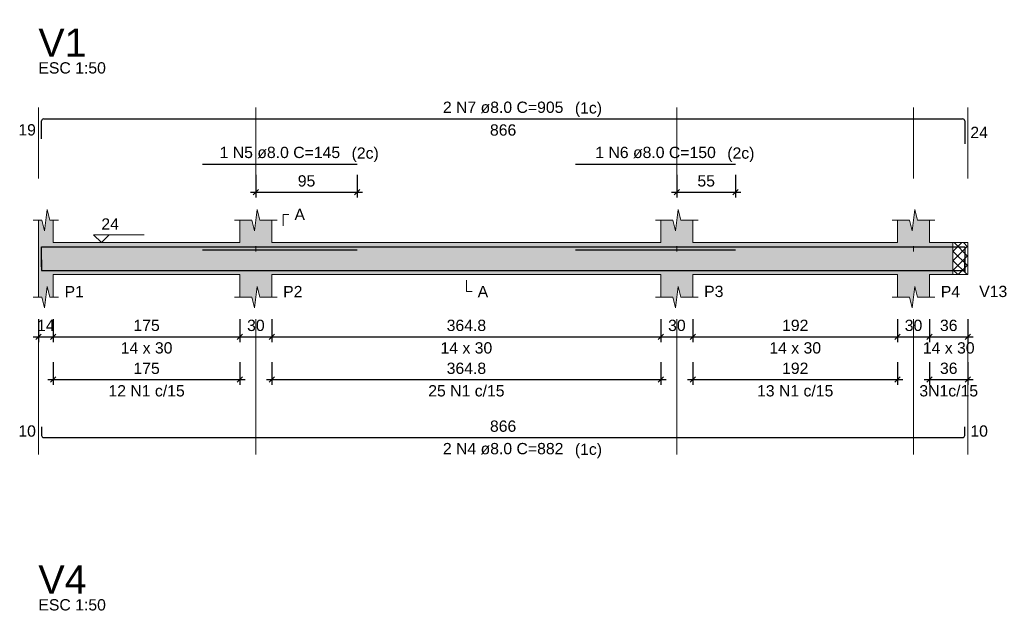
# Model space of a CAD drawing. Header units: millimetres. Extents: x 1434 to 2277, y -793 to -278.
# Tile 73 of 111: x 1726 to 1745, y -363 to -352. Entities that reach past the tile are written whole.
import ezdxf

# ---------------------------------------------------------------- set-up
doc = ezdxf.new("R2010")
doc.units = ezdxf.units.MM
doc.linetypes.add('DASHDOT', pattern=[25.4, 12.7, -6.35, 0, -6.35])
for name, color, linetype, lineweight in [('Descrição da armadura', 7, 'Continuous', 5), ('DT-Barras na forma', 1, 'Continuous', 30), ('DT-Barras rebatidas', 1, 'Continuous', 30), ('DT-Cotas', 9, 'Continuous', 5), ('DT-Forma', 5, 'Continuous', 5), ('DT-Hachura forma vigas', 252, 'Continuous', 5), ('DT-Hachura intersecção vigas', 9, 'Continuous', 5), ('DT-Pontilhado', 9, 'DASHDOT', 5), ('DT-Textos', 7, 'Continuous', 5), ('DT-Título', 250, 'Continuous', 20), ('Textos armaduras', 7, 'Continuous', 5)]:
    doc.layers.add(name, color=color, linetype=linetype, lineweight=lineweight)
doc.styles.add('ARIAL', font='arial.ttf')
doc.styles.get("Standard").update_dxf_attribs({"font": 'arial.ttf'})
doc.dimstyles.new('UM_50.000000', dxfattribs={"dimtxt": 0.18, "dimasz": 0.1, "dimexe": 0.1, "dimexo": 0.2, "dimgap": 0, "dimtad": 1, "dimtih": 1, "dimtoh": 1, "dimdec": 1, "dimlfac": 50, "dimzin": 0, "dimdsep": 46, "dimtxsty": 'Standard', "dimcen": 0.09, "dimdle": 0.1, "dimadec": 1, "dimazin": 2, "dimtfac": 1, "dimtdec": 4, "dimtofl": 0, "dimtmove": 0, "dimatfit": 3, "dimfxl": 1, "dimtolj": 1, "dimarcsym": 0})

# ---------------------------------------------------------------- blocks, each defined once
blk = doc.blocks.new('_Oblique')
at = {"color": 0, "linetype": 'ByBlock', "lineweight": -2}
blk.add_line((-0.5, -0.5), (0.5, 0.5), dxfattribs=at)
blk = doc.blocks.new('*D352')
at = {"layer": 'DT-Cotas', "color": 0, "lineweight": -2, "transparency": 16777216}
for p, q in [((1726.687, -357.955), (1726.687, -358.384)), ((1726.967, -357.955), (1726.967, -358.384)), ((1726.587, -358.284), (1727.067, -358.284))]:
    blk.add_line(p, q, dxfattribs=at)
at = {"layer": 'DT-Cotas', "color": 0, "lineweight": -2, "transparency": 16777216, "xscale": 0.1, "yscale": 0.1, "zscale": 0.1, "rotation": 180}
blk.add_blockref('_Oblique', (1726.687, -358.284), dxfattribs=at)
at = {"layer": 'DT-Cotas', "color": 0, "lineweight": -2, "transparency": 16777216, "xscale": 0.1, "yscale": 0.1, "zscale": 0.1}
blk.add_blockref('_Oblique', (1726.967, -358.284), dxfattribs=at)
at = {"layer": 'DT-Cotas', "color": 7, "transparency": 16777216, "insert": (1726.827, -358.072), "char_height": 0.2118, "attachment_point": 5, "rotation": 0.0057, "style": 'ARIAL'}
blk.add_mtext('\\A1;14', dxfattribs=at)
blk = doc.blocks.new('*D353')
at = {"layer": 'DT-Cotas', "color": 0, "lineweight": -2, "transparency": 16777216}
for p, q in [((1726.967, -357.955), (1726.967, -358.384)), ((1730.467, -357.955), (1730.467, -358.384)), ((1726.867, -358.284), (1730.567, -358.284))]:
    blk.add_line(p, q, dxfattribs=at)
at = {"layer": 'DT-Cotas', "color": 0, "lineweight": -2, "transparency": 16777216, "xscale": 0.1, "yscale": 0.1, "zscale": 0.1, "rotation": 180}
blk.add_blockref('_Oblique', (1726.967, -358.284), dxfattribs=at)
at = {"layer": 'DT-Cotas', "color": 0, "lineweight": -2, "transparency": 16777216, "xscale": 0.1, "yscale": 0.1, "zscale": 0.1}
blk.add_blockref('_Oblique', (1730.467, -358.284), dxfattribs=at)
at = {"layer": 'DT-Cotas', "color": 7, "transparency": 16777216, "insert": (1728.717, -358.072), "char_height": 0.2118, "attachment_point": 5, "rotation": 0.0057, "style": 'ARIAL'}
blk.add_mtext('\\A1;175', dxfattribs=at)
blk = doc.blocks.new('*D354')
at = {"layer": 'DT-Cotas', "color": 0, "lineweight": -2, "transparency": 16777216}
for p, q in [((1730.467, -357.955), (1730.467, -358.384)), ((1731.067, -357.955), (1731.067, -358.384)), ((1730.367, -358.284), (1731.167, -358.284))]:
    blk.add_line(p, q, dxfattribs=at)
at = {"layer": 'DT-Cotas', "color": 0, "lineweight": -2, "transparency": 16777216, "xscale": 0.1, "yscale": 0.1, "zscale": 0.1, "rotation": 180}
blk.add_blockref('_Oblique', (1730.467, -358.284), dxfattribs=at)
at = {"layer": 'DT-Cotas', "color": 0, "lineweight": -2, "transparency": 16777216, "xscale": 0.1, "yscale": 0.1, "zscale": 0.1}
blk.add_blockref('_Oblique', (1731.067, -358.284), dxfattribs=at)
at = {"layer": 'DT-Cotas', "color": 7, "transparency": 16777216, "insert": (1730.767, -358.072), "char_height": 0.2118, "attachment_point": 5, "rotation": 0.0057, "style": 'ARIAL'}
blk.add_mtext('\\A1;30', dxfattribs=at)
blk = doc.blocks.new('*D355')
at = {"layer": 'DT-Cotas', "color": 0, "lineweight": -2, "transparency": 16777216}
for p, q in [((1731.067, -357.955), (1731.067, -358.384)), ((1738.364, -357.955), (1738.364, -358.384)), ((1730.967, -358.284), (1738.464, -358.284))]:
    blk.add_line(p, q, dxfattribs=at)
at = {"layer": 'DT-Cotas', "color": 0, "lineweight": -2, "transparency": 16777216, "xscale": 0.1, "yscale": 0.1, "zscale": 0.1, "rotation": 180}
blk.add_blockref('_Oblique', (1731.067, -358.284), dxfattribs=at)
at = {"layer": 'DT-Cotas', "color": 0, "lineweight": -2, "transparency": 16777216, "xscale": 0.1, "yscale": 0.1, "zscale": 0.1}
blk.add_blockref('_Oblique', (1738.364, -358.284), dxfattribs=at)
at = {"layer": 'DT-Cotas', "color": 7, "transparency": 16777216, "insert": (1734.716, -358.072), "char_height": 0.2118, "attachment_point": 5, "rotation": 0.0057, "style": 'ARIAL'}
blk.add_mtext('\\A1;364.8', dxfattribs=at)
blk = doc.blocks.new('*D356')
at = {"layer": 'DT-Cotas', "color": 0, "lineweight": -2, "transparency": 16777216}
for p, q in [((1738.364, -357.955), (1738.364, -358.384)), ((1738.964, -357.955), (1738.964, -358.384)), ((1738.264, -358.284), (1739.064, -358.284))]:
    blk.add_line(p, q, dxfattribs=at)
at = {"layer": 'DT-Cotas', "color": 0, "lineweight": -2, "transparency": 16777216, "xscale": 0.1, "yscale": 0.1, "zscale": 0.1, "rotation": 180}
blk.add_blockref('_Oblique', (1738.364, -358.284), dxfattribs=at)
at = {"layer": 'DT-Cotas', "color": 0, "lineweight": -2, "transparency": 16777216, "xscale": 0.1, "yscale": 0.1, "zscale": 0.1}
blk.add_blockref('_Oblique', (1738.964, -358.284), dxfattribs=at)
at = {"layer": 'DT-Cotas', "color": 7, "transparency": 16777216, "insert": (1738.664, -358.072), "char_height": 0.2118, "attachment_point": 5, "rotation": 0.0057, "style": 'ARIAL'}
blk.add_mtext('\\A1;30', dxfattribs=at)
blk = doc.blocks.new('*D357')
at = {"layer": 'DT-Cotas', "color": 0, "lineweight": -2, "transparency": 16777216}
for p, q in [((1738.964, -357.955), (1738.964, -358.384)), ((1742.803, -357.955), (1742.803, -358.384)), ((1738.864, -358.284), (1742.903, -358.284))]:
    blk.add_line(p, q, dxfattribs=at)
at = {"layer": 'DT-Cotas', "color": 0, "lineweight": -2, "transparency": 16777216, "xscale": 0.1, "yscale": 0.1, "zscale": 0.1, "rotation": 180}
blk.add_blockref('_Oblique', (1738.964, -358.284), dxfattribs=at)
at = {"layer": 'DT-Cotas', "color": 0, "lineweight": -2, "transparency": 16777216, "xscale": 0.1, "yscale": 0.1, "zscale": 0.1}
blk.add_blockref('_Oblique', (1742.803, -358.284), dxfattribs=at)
at = {"layer": 'DT-Cotas', "color": 7, "transparency": 16777216, "insert": (1740.884, -358.072), "char_height": 0.2118, "attachment_point": 5, "rotation": 0.0057, "style": 'ARIAL'}
blk.add_mtext('\\A1;192', dxfattribs=at)
blk = doc.blocks.new('*D358')
at = {"layer": 'DT-Cotas', "color": 0, "lineweight": -2, "transparency": 16777216}
for p, q in [((1742.803, -357.955), (1742.803, -358.384)), ((1743.403, -357.955), (1743.403, -358.384)), ((1742.703, -358.284), (1743.503, -358.284))]:
    blk.add_line(p, q, dxfattribs=at)
at = {"layer": 'DT-Cotas', "color": 0, "lineweight": -2, "transparency": 16777216, "xscale": 0.1, "yscale": 0.1, "zscale": 0.1, "rotation": 180}
blk.add_blockref('_Oblique', (1742.803, -358.284), dxfattribs=at)
at = {"layer": 'DT-Cotas', "color": 0, "lineweight": -2, "transparency": 16777216, "xscale": 0.1, "yscale": 0.1, "zscale": 0.1}
blk.add_blockref('_Oblique', (1743.403, -358.284), dxfattribs=at)
at = {"layer": 'DT-Cotas', "color": 7, "transparency": 16777216, "insert": (1743.103, -358.072), "char_height": 0.2118, "attachment_point": 5, "rotation": 0.0057, "style": 'ARIAL'}
blk.add_mtext('\\A1;30', dxfattribs=at)
blk = doc.blocks.new('*D359')
at = {"layer": 'DT-Cotas', "color": 0, "lineweight": -2, "transparency": 16777216}
for p, q in [((1743.403, -357.955), (1743.403, -358.384)), ((1744.123, -357.955), (1744.123, -358.384)), ((1743.303, -358.284), (1744.223, -358.284))]:
    blk.add_line(p, q, dxfattribs=at)
at = {"layer": 'DT-Cotas', "color": 0, "lineweight": -2, "transparency": 16777216, "xscale": 0.1, "yscale": 0.1, "zscale": 0.1, "rotation": 180}
blk.add_blockref('_Oblique', (1743.403, -358.284), dxfattribs=at)
at = {"layer": 'DT-Cotas', "color": 0, "lineweight": -2, "transparency": 16777216, "xscale": 0.1, "yscale": 0.1, "zscale": 0.1}
blk.add_blockref('_Oblique', (1744.123, -358.284), dxfattribs=at)
at = {"layer": 'DT-Cotas', "color": 7, "transparency": 16777216, "insert": (1743.763, -358.072), "char_height": 0.2118, "attachment_point": 5, "rotation": 0.0057, "style": 'ARIAL'}
blk.add_mtext('\\A1;36', dxfattribs=at)
blk = doc.blocks.new('*D360')
at = {"layer": 'DT-Cotas', "color": 0, "lineweight": -2, "transparency": 16777216}
for p, q in [((1726.967, -358.759), (1726.967, -359.189)), ((1730.467, -358.759), (1730.467, -359.189)), ((1726.867, -359.089), (1730.567, -359.089))]:
    blk.add_line(p, q, dxfattribs=at)
at = {"layer": 'DT-Cotas', "color": 0, "lineweight": -2, "transparency": 16777216, "xscale": 0.1, "yscale": 0.1, "zscale": 0.1, "rotation": 180}
blk.add_blockref('_Oblique', (1726.967, -359.089), dxfattribs=at)
at = {"layer": 'DT-Cotas', "color": 0, "lineweight": -2, "transparency": 16777216, "xscale": 0.1, "yscale": 0.1, "zscale": 0.1}
blk.add_blockref('_Oblique', (1730.467, -359.089), dxfattribs=at)
at = {"layer": 'DT-Cotas', "color": 7, "transparency": 16777216, "insert": (1728.717, -358.877), "char_height": 0.2118, "attachment_point": 5, "rotation": 0.0057, "style": 'ARIAL'}
blk.add_mtext('\\A1;175', dxfattribs=at)
blk = doc.blocks.new('*D361')
at = {"layer": 'DT-Cotas', "color": 0, "lineweight": -2, "transparency": 16777216}
for p, q in [((1731.067, -358.759), (1731.067, -359.189)), ((1738.364, -358.759), (1738.364, -359.189)), ((1730.967, -359.089), (1738.464, -359.089))]:
    blk.add_line(p, q, dxfattribs=at)
at = {"layer": 'DT-Cotas', "color": 0, "lineweight": -2, "transparency": 16777216, "xscale": 0.1, "yscale": 0.1, "zscale": 0.1, "rotation": 180}
blk.add_blockref('_Oblique', (1731.067, -359.089), dxfattribs=at)
at = {"layer": 'DT-Cotas', "color": 0, "lineweight": -2, "transparency": 16777216, "xscale": 0.1, "yscale": 0.1, "zscale": 0.1}
blk.add_blockref('_Oblique', (1738.364, -359.089), dxfattribs=at)
at = {"layer": 'DT-Cotas', "color": 7, "transparency": 16777216, "insert": (1734.716, -358.877), "char_height": 0.2118, "attachment_point": 5, "rotation": 0.0057, "style": 'ARIAL'}
blk.add_mtext('\\A1;364.8', dxfattribs=at)
blk = doc.blocks.new('*D362')
at = {"layer": 'DT-Cotas', "color": 0, "lineweight": -2, "transparency": 16777216}
for p, q in [((1738.964, -358.759), (1738.964, -359.189)), ((1742.803, -358.759), (1742.803, -359.189)), ((1738.864, -359.089), (1742.903, -359.089))]:
    blk.add_line(p, q, dxfattribs=at)
at = {"layer": 'DT-Cotas', "color": 0, "lineweight": -2, "transparency": 16777216, "xscale": 0.1, "yscale": 0.1, "zscale": 0.1, "rotation": 180}
blk.add_blockref('_Oblique', (1738.964, -359.089), dxfattribs=at)
at = {"layer": 'DT-Cotas', "color": 0, "lineweight": -2, "transparency": 16777216, "xscale": 0.1, "yscale": 0.1, "zscale": 0.1}
blk.add_blockref('_Oblique', (1742.803, -359.089), dxfattribs=at)
at = {"layer": 'DT-Cotas', "color": 7, "transparency": 16777216, "insert": (1740.884, -358.877), "char_height": 0.2118, "attachment_point": 5, "rotation": 0.0057, "style": 'ARIAL'}
blk.add_mtext('\\A1;192', dxfattribs=at)
blk = doc.blocks.new('*D363')
at = {"layer": 'DT-Cotas', "color": 0, "lineweight": -2, "transparency": 16777216}
for p, q in [((1743.403, -358.759), (1743.403, -359.189)), ((1744.123, -358.759), (1744.123, -359.189)), ((1743.303, -359.089), (1744.223, -359.089))]:
    blk.add_line(p, q, dxfattribs=at)
at = {"layer": 'DT-Cotas', "color": 0, "lineweight": -2, "transparency": 16777216, "xscale": 0.1, "yscale": 0.1, "zscale": 0.1, "rotation": 180}
blk.add_blockref('_Oblique', (1743.403, -359.089), dxfattribs=at)
at = {"layer": 'DT-Cotas', "color": 0, "lineweight": -2, "transparency": 16777216, "xscale": 0.1, "yscale": 0.1, "zscale": 0.1}
blk.add_blockref('_Oblique', (1744.123, -359.089), dxfattribs=at)
at = {"layer": 'DT-Cotas', "color": 7, "transparency": 16777216, "insert": (1743.763, -358.877), "char_height": 0.2118, "attachment_point": 5, "rotation": 0.0057, "style": 'ARIAL'}
blk.add_mtext('\\A1;36', dxfattribs=at)
blk = doc.blocks.new('*D364')
at = {"layer": 'DT-Cotas', "color": 0, "lineweight": -2, "transparency": 16777216}
for p, q in [((1730.767, -355.244), (1730.767, -355.674)), ((1732.667, -355.244), (1732.667, -355.674)), ((1730.667, -355.574), (1732.767, -355.574))]:
    blk.add_line(p, q, dxfattribs=at)
at = {"layer": 'DT-Cotas', "color": 0, "lineweight": -2, "transparency": 16777216, "xscale": 0.1, "yscale": 0.1, "zscale": 0.1, "rotation": 180}
blk.add_blockref('_Oblique', (1730.767, -355.574), dxfattribs=at)
at = {"layer": 'DT-Cotas', "color": 0, "lineweight": -2, "transparency": 16777216, "xscale": 0.1, "yscale": 0.1, "zscale": 0.1}
blk.add_blockref('_Oblique', (1732.667, -355.574), dxfattribs=at)
at = {"layer": 'DT-Cotas', "color": 7, "transparency": 16777216, "insert": (1731.717, -355.362), "char_height": 0.2118, "attachment_point": 5, "rotation": 0.0057, "style": 'ARIAL'}
blk.add_mtext('\\A1;95', dxfattribs=at)
blk = doc.blocks.new('*D365')
at = {"layer": 'DT-Cotas', "color": 0, "lineweight": -2, "transparency": 16777216}
for p, q in [((1738.664, -355.244), (1738.664, -355.674)), ((1739.764, -355.244), (1739.764, -355.674)), ((1738.564, -355.574), (1739.864, -355.574))]:
    blk.add_line(p, q, dxfattribs=at)
at = {"layer": 'DT-Cotas', "color": 0, "lineweight": -2, "transparency": 16777216, "xscale": 0.1, "yscale": 0.1, "zscale": 0.1, "rotation": 180}
blk.add_blockref('_Oblique', (1738.664, -355.574), dxfattribs=at)
at = {"layer": 'DT-Cotas', "color": 0, "lineweight": -2, "transparency": 16777216, "xscale": 0.1, "yscale": 0.1, "zscale": 0.1}
blk.add_blockref('_Oblique', (1739.764, -355.574), dxfattribs=at)
at = {"layer": 'DT-Cotas', "color": 7, "transparency": 16777216, "insert": (1739.214, -355.362), "char_height": 0.2118, "attachment_point": 5, "rotation": 0.0057, "style": 'ARIAL'}
blk.add_mtext('\\A1;55', dxfattribs=at)

msp = doc.modelspace()

# ---------------------------------------------------------------- hatches: boundary and pattern name
at = {"layer": 'DT-Hachura forma vigas', "linetype": 'Continuous'}
msp.add_hatch(color=256, dxfattribs=at).paths.add_polyline_path([(1743.4031, -357.1193), (1743.8433, -357.1193), (1743.8433, -356.5193), (1743.4031, -356.5193), (1743.4031, -356.0957), (1743.1781, -356.0957), (1743.1281, -355.8957), (1743.0781, -356.2957), (1743.0281, -356.0957), (1742.8031, -356.0957), (1742.8031, -356.5193), (1738.9639, -356.5193), (1738.9639, -356.0957), (1738.7389, -356.0957), (1738.6889, -355.8957), (1738.6389, -356.2957), (1738.5889, -356.0957), (1738.3639, -356.0957), (1738.3639, -356.5193), (1731.0671, -356.5193), (1731.0671, -356.0957), (1730.8421, -356.0957), (1730.7921, -355.8957), (1730.7421, -356.2957), (1730.6921, -356.0957), (1730.4671, -356.0957), (1730.4671, -356.5193), (1726.9671, -356.5193), (1726.9671, -356.0957), (1726.9021, -356.0957), (1726.8521, -355.8957), (1726.8021, -356.2957), (1726.7521, -356.0957), (1726.6871, -356.0957), (1726.6871, -356.5193), (1726.6871, -357.1193), (1726.6871, -357.5429), (1726.7521, -357.5429), (1726.8021, -357.7429), (1726.8521, -357.3429), (1726.9021, -357.5429), (1726.9671, -357.5429), (1726.9671, -357.1193), (1730.4671, -357.1193), (1730.4671, -357.5429), (1730.6921, -357.5429), (1730.7421, -357.7429), (1730.7921, -357.3429), (1730.8421, -357.5429), (1731.0671, -357.5429), (1731.0671, -357.1193), (1738.3639, -357.1193), (1738.3639, -357.5429), (1738.5889, -357.5429), (1738.6389, -357.7429), (1738.6889, -357.3429), (1738.7389, -357.5429), (1738.9639, -357.5429), (1738.9639, -357.1193), (1742.8031, -357.1193), (1742.8031, -357.5429), (1743.0281, -357.5429), (1743.0781, -357.7429), (1743.1281, -357.3429), (1743.1781, -357.5429), (1743.4031, -357.5429), (1743.4031, -357.1193)])
at = {"layer": 'DT-Hachura intersecção vigas', "linetype": 'Continuous'}
h = msp.add_hatch(dxfattribs=at)
h.set_pattern_fill('ANSI37', color=256, style=0)
h.set_pattern_definition([(45, (1722.81126, -450.90245), (-0.08838835, 0.08838835), []), (135, (1722.81126, -450.90245), (-0.08838835, -0.08838835), [])])
h.paths.add_polyline_path([(1743.8433, -357.1193), (1744.1233, -357.1193), (1744.1233, -356.5193), (1743.8433, -356.5193), (1743.8433, -357.1193)])

# ---------------------------------------------------------------- linework, layer by layer
at = {"layer": 'DT-Barras na forma'}
for points in [[(1726.7471, -356.9749), (1726.7471, -356.5973), (1744.0633, -356.5973), (1744.0633, -357.0673)], [(1729.7671, -356.6533), (1732.6671, -356.6533)], [(1736.7639, -356.6533), (1739.7639, -356.6533)], [(1726.7471, -356.8413), (1726.7471, -357.0413), (1744.0633, -357.0413), (1744.0633, -356.8413)]]:
    msp.add_lwpolyline(points, dxfattribs=at)
at = {"layer": 'DT-Barras rebatidas'}
for p, q in [((1726.7471, -354.5745), (1726.7471, -354.2369)), ((1726.7871, -354.1969), (1744.0233, -354.1969)), ((1744.0633, -354.2369), (1744.0633, -354.6669)), ((1729.7671, -355.0441), (1732.6671, -355.0441)), ((1736.7639, -355.0441), (1739.7639, -355.0441)), ((1726.7471, -359.9759), (1726.7471, -360.1359)), ((1744.0633, -360.1359), (1744.0633, -359.9759)), ((1726.7871, -360.1759), (1744.0233, -360.1759))]:
    msp.add_line(p, q, dxfattribs=at)
for centre, start, end in [((1726.7871, -354.2369), 90, 180), ((1744.0233, -354.2369), 0, 90), ((1726.7871, -360.1359), 180, 270), ((1744.0233, -360.1359), 270, 0)]:
    msp.add_arc(centre, 0.04, start, end, dxfattribs=at)
at = {"layer": 'DT-Forma'}
for p, q in [((1726.8021, -356.2957), (1726.8521, -355.8957)), ((1726.8521, -355.8957), (1726.9021, -356.0957)), ((1730.7421, -356.2957), (1730.7921, -355.8957)), ((1730.7921, -355.8957), (1730.8421, -356.0957)), ((1738.6389, -356.2957), (1738.6889, -355.8957)), ((1738.6889, -355.8957), (1738.7389, -356.0957)), ((1743.0781, -356.2957), (1743.1281, -355.8957)), ((1743.1281, -355.8957), (1743.1781, -356.0957)), ((1726.5871, -356.0957), (1726.7521, -356.0957)), ((1726.6871, -356.5193), (1726.6871, -356.0957)), ((1726.7521, -356.0957), (1726.8021, -356.2957)), ((1726.9021, -356.0957), (1727.0671, -356.0957)), ((1726.9671, -356.0957), (1726.9671, -356.5193)), ((1730.3671, -356.0957), (1730.6921, -356.0957)), ((1730.4671, -356.5193), (1730.4671, -356.0957)), ((1730.6921, -356.0957), (1730.7421, -356.2957)), ((1730.8421, -356.0957), (1731.1671, -356.0957)), ((1731.0671, -356.0957), (1731.0671, -356.5193)), ((1738.2639, -356.0957), (1738.5889, -356.0957)), ((1738.3639, -356.5193), (1738.3639, -356.0957)), ((1738.5889, -356.0957), (1738.6389, -356.2957)), ((1738.7389, -356.0957), (1739.0639, -356.0957)), ((1738.9639, -356.0957), (1738.9639, -356.5193)), ((1742.7031, -356.0957), (1743.0281, -356.0957)), ((1742.8031, -356.5193), (1742.8031, -356.0957)), ((1743.0281, -356.0957), (1743.0781, -356.2957)), ((1743.1781, -356.0957), (1743.5031, -356.0957)), ((1743.4031, -356.0957), (1743.4031, -356.5193)), ((1726.9671, -356.5193), (1730.4671, -356.5193)), ((1731.0671, -356.5193), (1738.3639, -356.5193)), ((1738.9639, -356.5193), (1742.8031, -356.5193)), ((1743.4031, -356.5193), (1743.8433, -356.5193)), ((1743.8433, -356.5193), (1744.1233, -356.5193)), ((1726.6871, -357.1193), (1726.6871, -357.5429)), ((1726.9671, -357.5429), (1726.9671, -357.1193)), ((1726.9671, -357.1193), (1730.4671, -357.1193)), ((1730.4671, -357.1193), (1730.4671, -357.5429)), ((1731.0671, -357.5429), (1731.0671, -357.1193)), ((1731.0671, -357.1193), (1738.3639, -357.1193)), ((1738.3639, -357.1193), (1738.3639, -357.5429)), ((1738.9639, -357.5429), (1738.9639, -357.1193)), ((1738.9639, -357.1193), (1742.8031, -357.1193)), ((1742.8031, -357.1193), (1742.8031, -357.5429)), ((1743.4031, -357.5429), (1743.4031, -357.1193)), ((1743.4031, -357.1193), (1743.8433, -357.1193)), ((1743.8433, -357.1193), (1744.1233, -357.1193)), ((1726.8021, -357.7429), (1726.8521, -357.3429)), ((1726.8521, -357.3429), (1726.9021, -357.5429)), ((1730.7421, -357.7429), (1730.7921, -357.3429)), ((1730.7921, -357.3429), (1730.8421, -357.5429)), ((1738.6389, -357.7429), (1738.6889, -357.3429)), ((1738.6889, -357.3429), (1738.7389, -357.5429)), ((1743.0781, -357.7429), (1743.1281, -357.3429)), ((1743.1281, -357.3429), (1743.1781, -357.5429)), ((1726.5871, -357.5429), (1726.7521, -357.5429)), ((1726.7521, -357.5429), (1726.8021, -357.7429)), ((1726.9021, -357.5429), (1727.0671, -357.5429)), ((1730.3671, -357.5429), (1730.6921, -357.5429)), ((1730.6921, -357.5429), (1730.7421, -357.7429)), ((1730.8421, -357.5429), (1731.1671, -357.5429)), ((1738.2639, -357.5429), (1738.5889, -357.5429)), ((1738.5889, -357.5429), (1738.6389, -357.7429)), ((1738.7389, -357.5429), (1739.0639, -357.5429)), ((1742.7031, -357.5429), (1743.0281, -357.5429)), ((1743.0281, -357.5429), (1743.0781, -357.7429)), ((1743.1781, -357.5429), (1743.5031, -357.5429))]:
    msp.add_line(p, q, dxfattribs=at)
at = {"layer": 'DT-Forma', "linetype": 'Continuous'}
for p, q in [((1726.6871, -357.1193), (1726.6871, -356.5193)), ((1744.1233, -356.5193), (1744.1233, -357.1193))]:
    msp.add_line(p, q, dxfattribs=at)
at = {"layer": 'DT-Pontilhado', "ltscale": 0.2}
for p, q in [((1726.6871, -360.4936), (1726.6871, -353.9851)), ((1730.7671, -360.4936), (1730.7671, -353.9851)), ((1738.6639, -360.4936), (1738.6639, -353.9851)), ((1743.1031, -360.4936), (1743.1031, -353.9851)), ((1744.1233, -360.4936), (1744.1233, -353.9851)), ((1743.8433, -356.5193), (1743.8433, -357.1193))]:
    msp.add_line(p, q, dxfattribs=at)
at = {"layer": 'DT-Textos'}
for points in [[(1731.2789, -356.2016), (1731.2789, -355.9898), (1731.3848, -355.9898)], [(1728.0171, -356.371), (1727.8688, -356.5193), (1727.7206, -356.371), (1728.6737, -356.371)], [(1734.7155, -357.2252), (1734.7155, -357.437), (1734.8214, -357.437)]]:
    msp.add_lwpolyline(points, dxfattribs=at)

# ---------------------------------------------------------------- texts
at = {"layer": 'Descrição da armadura', "linetype": 'Continuous', "char_height": 0.2118, "attachment_point": 8, "line_spacing_factor": 0.798, "style": 'ARIAL'}
for s, insert, width in [('2 N7 ø8.0 C=905', (1735.4052, -354.091), 4.534748), ('1 N5 ø8.0 C=145', (1731.2171, -354.9382), 4.534748), ('1 N6 ø8.0 C=150', (1738.2639, -354.9382), 4.534748), ('12 N1 c/15', (1728.7171, -359.4067), 2.869342), ('25 N1 c/15', (1734.7155, -359.4067), 2.869342), ('13 N1 c/15', (1740.8835, -359.4067), 2.869342), ('3N1c/15', (1743.7632, -359.4067), 2.209726), ('2 N4 ø8.0 C=882', (1735.4052, -360.4936), 4.534748)]:
    msp.add_mtext(s, dxfattribs=dict(at, insert=insert, width=width))
at = {"layer": 'DT-Textos', "char_height": 0.2118, "line_spacing_factor": 0.798, "style": 'ARIAL'}
for s, insert, width, attachment_point in [('ESC 1:50', (1726.6871, -353.3497), 2.167804, 7), ('(1c)', (1736.7503, -354.1605), 0.872216, 7), ('(2c)', (1732.5623, -355.0085), 0.872216, 7), ('(2c)', (1739.6093, -355.0085), 0.872216, 7), ('A', (1731.4907, -356.0957), 0.337807, 7), ('24', (1727.8688, -356.2757), 0.563342, 7), ('P1', (1727.1789, -357.5429), 0.619479, 7), ('P2', (1731.2789, -357.5429), 0.619479, 7), ('A', (1734.9273, -357.5429), 0.337807, 7), ('P3', (1739.1757, -357.5429), 0.619479, 7), ('P4', (1743.6149, -357.5429), 0.619479, 7), ('V13', (1744.3351, -357.5429), 0.90115, 7), ('14 x 30', (1728.7171, -358.6019), 1.66134, 8), ('14 x 30', (1734.7155, -358.6019), 1.66134, 8), ('14 x 30', (1740.8835, -358.6019), 1.66134, 8), ('14 x 30', (1743.7632, -358.6019), 1.66134, 8), ('(1c)', (1736.7503, -360.5635), 0.872216, 7), ('ESC 1:50', (1726.6871, -363.4214), 2.167804, 7)]:
    msp.add_mtext(s, dxfattribs=dict(at, insert=insert, width=width, attachment_point=attachment_point))
at = {"layer": 'DT-Título', "char_height": 0.5295, "width": 1.858436, "attachment_point": 7, "line_spacing_factor": 0.798, "style": 'ARIAL'}
for s, insert in [('V1', (1726.6871, -353.032)), ('V4', (1726.6871, -363.1037))]:
    msp.add_mtext(s, dxfattribs=dict(at, insert=insert))
at = {"layer": 'Textos armaduras', "linetype": 'Continuous', "char_height": 0.2118, "attachment_point": 7, "line_spacing_factor": 0.798, "style": 'ARIAL'}
for s, insert, width in [('19', (1726.3113, -354.5116), 0.659905), ('866', (1735.1577, -354.5146), 0.989858), ('24', (1744.1692, -354.5578), 0.659905), ('10', (1726.3113, -360.1618), 0.659905), ('866', (1735.1577, -360.07), 0.989858), ('10', (1744.1692, -360.1618), 0.659905)]:
    msp.add_mtext(s, dxfattribs=dict(at, insert=insert, width=width))

# ---------------------------------------------------------------- dimensions: what is measured, and where the dimension line sits
at = {"layer": 'DT-Cotas'}
for base, p1, p2, picture, middle in [((1732.6671, -355.5736), (1730.7671, -355.0441), (1732.6671, -355.0441), '*D364', (1731.7171, -355.3618)), ((1739.7639, -355.5736), (1738.6639, -355.0441), (1739.7639, -355.0441), '*D365', (1739.2139, -355.3618)), ((1726.9671, -358.2842), (1726.6871, -357.7547), (1726.9671, -357.7547), '*D352', (1726.8271, -358.0724)), ((1730.4671, -358.2842), (1726.9671, -357.7547), (1730.4671, -357.7547), '*D353', (1728.7171, -358.0724)), ((1731.0671, -358.2842), (1730.4671, -357.7547), (1731.0671, -357.7547), '*D354', (1730.7671, -358.0724)), ((1738.3639, -358.2842), (1731.0671, -357.7547), (1738.3639, -357.7547), '*D355', (1734.7155, -358.0724)), ((1738.9639, -358.2842), (1738.3639, -357.7547), (1738.9639, -357.7547), '*D356', (1738.6639, -358.0724)), ((1742.8031, -358.2842), (1738.9639, -357.7547), (1742.8031, -357.7547), '*D357', (1740.8835, -358.0724)), ((1743.4031, -358.2842), (1742.8031, -357.7547), (1743.4031, -357.7547), '*D358', (1743.1031, -358.0724)), ((1744.1233, -358.2842), (1743.4031, -357.7547), (1744.1233, -357.7547), '*D359', (1743.7632, -358.0724)), ((1730.4671, -359.089), (1726.9671, -358.5595), (1730.4671, -358.5595), '*D360', (1728.7171, -358.8772)), ((1738.3639, -359.089), (1731.0671, -358.5595), (1738.3639, -358.5595), '*D361', (1734.7155, -358.8772)), ((1742.8031, -359.089), (1738.9639, -358.5595), (1742.8031, -358.5595), '*D362', (1740.8835, -358.8772)), ((1744.1233, -359.089), (1743.4031, -358.5595), (1744.1233, -358.5595), '*D363', (1743.7632, -358.8772))]:
    dim = msp.add_linear_dim(base=base, p1=p1, p2=p2, dimstyle='UM_50.000000', override={"dimtxt": 0.2118, "dimasz": 0.1, "dimexe": 0.1, "dimexo": 0.2, "dimtad": 1, "dimtih": 0, "dimtoh": 0, "dimdec": 1, "dimlfac": 50, "dimzin": 8, "dimtxsty": 'ARIAL', "dimblk": 'Oblique', "dimblk1": 'Oblique', "dimblk2": 'Oblique', "dimsah": 1, "dimdle": 0.1, "dimse1": 0, "dimse2": 0, "dimclrt": 7, "dimadec": 1, "dimazin": 3, "dimtmove": 2, "dimldrblk": 'Oblique'}, dxfattribs=at)
    dim.commit()
    dim.dimension.update_dxf_attribs({"geometry": picture, "text_midpoint": middle, "dimtype": 160, "text_rotation": 0.00573})

doc.saveas('drawing.dxf')
